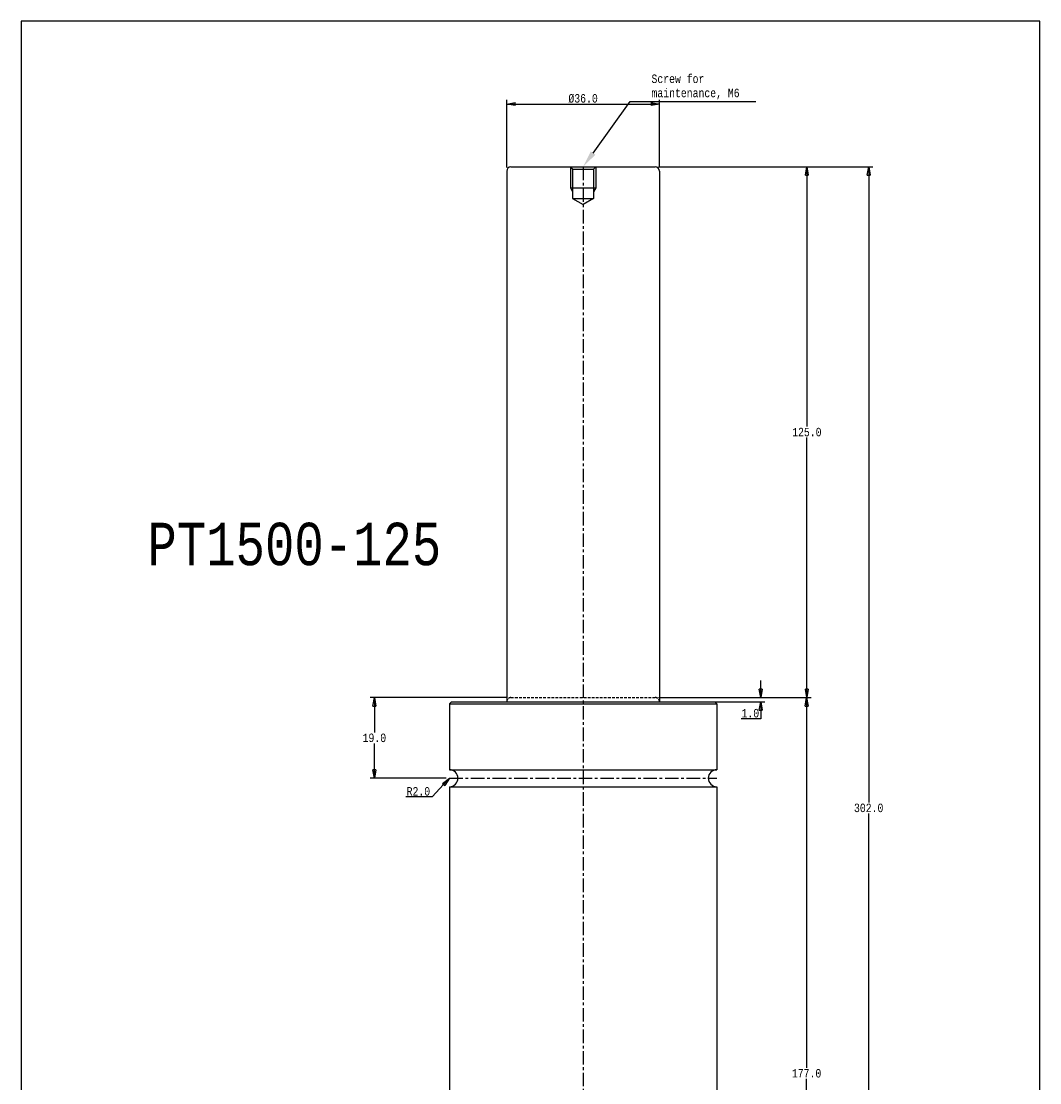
# Model space of a CAD drawing. Header units: millimetres. Extents: x 10290 to 10530, y 5933 to 6433.
# Tile 2 of 2: x 10290 to 10530, y 6183 to 6433. Entities that reach past the tile are written whole.
import ezdxf
from ezdxf.enums import TextEntityAlignment as Align

# ---------------------------------------------------------------- set-up
doc = ezdxf.new("R2010")
doc.units = ezdxf.units.MM
doc.header["$LTSCALE"] = 0.1
doc.linetypes.add('CENTER', pattern=[50.8, 31.75, -6.35, 6.35, -6.35])
doc.linetypes.add('HIDDEN', pattern=[9.525, 6.35, -3.175])
doc.layers.get('0').update_dxf_attribs({"color": 3})
for name, color, linetype in [('center', 1, 'CENTER'), ('dim', 2, 'Continuous'), ('H', 2, 'HIDDEN'), ('RD', 1, 'Continuous'), ('text', 4, 'Continuous')]:
    doc.layers.add(name, color=color, linetype=linetype)
doc.styles.add('ciwhs', font='monotxt.shx', dxfattribs={"width": 0.8, "bigfont": 'ciwhs.shx'})
doc.dimstyles.new('STANDARD1.0', dxfattribs={"dimtxt": 2, "dimasz": 2, "dimexe": 1, "dimexo": 0.8, "dimgap": 0.3, "dimtad": 1, "dimtih": 1, "dimtoh": 1, "dimdec": 1, "dimzin": 0, "dimdsep": 46, "dimtxsty": 'ciwhs', "dimblk1": 'CLOSED', "dimblk2": 'CLOSED', "dimsah": 1, "dimcen": 0, "dimclrd": 4, "dimclre": 4, "dimclrt": 10, "dimadec": 1, "dimazin": 0, "dimtfac": 1, "dimtdec": 1, "dimtofl": 0, "dimtmove": 0, "dimatfit": 0, "dimldrblk": 'CLOSED', "dimfxl": 0, "dimtolj": 1, "dimtzin": 0, "dimarcsym": 0})

# ---------------------------------------------------------------- blocks, each defined once
blk = doc.blocks.new('_CLOSED')
at = {"color": 0, "linetype": 'ByBlock'}
for p, q in [((-1, 0.17), (0, 0)), ((-1, 0.17), (-1, -0.17)), ((0, 0), (-1, -0.17)), ((0, 0), (-1, 0))]:
    blk.add_line(p, q, dxfattribs=at)
blk = doc.blocks.new('*D7')
at = {"color": 4, "lineweight": -2}
for p, q in [((10404.73, 6398.99), (10404.73, 6414.97)), ((10406.73, 6413.97), (10438.73, 6413.97)), ((10440.73, 6398.99), (10440.73, 6414.97))]:
    blk.add_line(p, q, dxfattribs=at)
at = {"layer": 'DefPoints', "color": 0}
for p in [(10440.73, 6413.97), (10404.73, 6398.19), (10440.73, 6398.19)]:
    blk.add_point(p, dxfattribs=at)
at = {"color": 4, "lineweight": -2, "xscale": 2, "yscale": 2, "zscale": 2, "rotation": 180}
blk.add_blockref('_CLOSED', (10404.73, 6413.97), dxfattribs=at)
at = {"color": 4, "lineweight": -2, "xscale": 2, "yscale": 2, "zscale": 2}
blk.add_blockref('_CLOSED', (10440.73, 6413.97), dxfattribs=at)
at = {"color": 10, "insert": (10422.73, 6415.27), "char_height": 2, "attachment_point": 5, "style": 'ciwhs'}
blk.add_mtext('\\A1;%%C36.0', dxfattribs=at)
blk = doc.blocks.new('*D8')
at = {"color": 4, "lineweight": -2}
for p, q in [((10440.53, 6399.19), (10476.45, 6399.19)), ((10475.45, 6397.19), (10475.45, 6337.99)), ((10475.45, 6276.19), (10475.45, 6335.39)), ((10440.53, 6274.19), (10476.45, 6274.19))]:
    blk.add_line(p, q, dxfattribs=at)
at = {"layer": 'DefPoints', "color": 0}
for p in [(10439.73, 6399.19), (10439.73, 6274.19), (10475.45, 6274.19)]:
    blk.add_point(p, dxfattribs=at)
at = {"color": 4, "lineweight": -2, "xscale": 2, "yscale": 2, "zscale": 2}
for p, rotation in [((10475.45, 6399.19), 90), ((10475.45, 6274.19), 270)]:
    blk.add_blockref('_CLOSED', p, dxfattribs=dict(at, rotation=rotation))
at = {"color": 10, "insert": (10475.45, 6336.69), "char_height": 2, "attachment_point": 5, "style": 'ciwhs'}
blk.add_mtext('\\A1;125.0', dxfattribs=at)
blk = doc.blocks.new('*D9')
at = {"color": 4, "lineweight": -2}
for p, q in [((10464.57, 6276.19), (10464.57, 6278.19)), ((10440.53, 6274.19), (10465.57, 6274.19)), ((10441.53, 6273.19), (10465.57, 6273.19)), ((10464.57, 6271.19), (10464.57, 6269.19)), ((10464.57, 6269.19), (10460.01, 6269.19))]:
    blk.add_line(p, q, dxfattribs=at)
at = {"layer": 'DefPoints', "color": 0}
for p in [(10439.73, 6274.19), (10440.73, 6273.19), (10464.57, 6273.19)]:
    blk.add_point(p, dxfattribs=at)
at = {"color": 4, "lineweight": -2, "xscale": 2, "yscale": 2, "zscale": 2}
for p, rotation in [((10464.57, 6274.19), 270), ((10464.57, 6273.19), 90)]:
    blk.add_blockref('_CLOSED', p, dxfattribs=dict(at, rotation=rotation))
at = {"color": 10, "insert": (10462.14, 6270.49), "char_height": 2, "attachment_point": 5, "style": 'ciwhs'}
blk.add_mtext('\\A1;1.0', dxfattribs=at)
blk = doc.blocks.new('*D11')
at = {"color": 4, "lineweight": -2}
for p, q in [((10404.93, 6274.19), (10372.55, 6274.19)), ((10373.55, 6272.19), (10373.55, 6265.99)), ((10373.55, 6257.19), (10373.55, 6263.39)), ((10390.43, 6255.19), (10372.55, 6255.19))]:
    blk.add_line(p, q, dxfattribs=at)
at = {"layer": 'DefPoints', "color": 0}
for p in [(10405.73, 6274.19), (10373.55, 6255.19), (10391.23, 6255.19)]:
    blk.add_point(p, dxfattribs=at)
at = {"color": 4, "lineweight": -2, "xscale": 2, "yscale": 2, "zscale": 2}
for p, rotation in [((10373.55, 6274.19), 90), ((10373.55, 6255.19), 270)]:
    blk.add_blockref('_CLOSED', p, dxfattribs=dict(at, rotation=rotation))
at = {"color": 10, "insert": (10373.55, 6264.69), "char_height": 2, "attachment_point": 5, "style": 'ciwhs'}
blk.add_mtext('\\A1;19.0', dxfattribs=at)
blk = doc.blocks.new('*D13')
at = {"color": 4, "lineweight": -2}
for p, q in [((10440.53, 6274.19), (10476.39, 6274.19)), ((10475.39, 6272.19), (10475.39, 6186.99)), ((10475.39, 6099.19), (10475.39, 6184.39)), ((10455.03, 6097.19), (10476.39, 6097.19))]:
    blk.add_line(p, q, dxfattribs=at)
at = {"layer": 'DefPoints', "color": 0}
for p in [(10439.73, 6274.19), (10454.23, 6097.19), (10475.39, 6097.19)]:
    blk.add_point(p, dxfattribs=at)
at = {"color": 4, "lineweight": -2, "xscale": 2, "yscale": 2, "zscale": 2}
for p, rotation in [((10475.39, 6274.19), 90), ((10475.39, 6097.19), 270)]:
    blk.add_blockref('_CLOSED', p, dxfattribs=dict(at, rotation=rotation))
at = {"color": 10, "insert": (10475.39, 6185.69), "char_height": 2, "attachment_point": 5, "style": 'ciwhs'}
blk.add_mtext('\\A1;177.0', dxfattribs=at)
blk = doc.blocks.new('*D14')
at = {"color": 4, "lineweight": -2}
for p, q in [((10440.53, 6399.19), (10491.02, 6399.19)), ((10490.02, 6397.19), (10490.02, 6249.49)), ((10490.02, 6099.19), (10490.02, 6246.89)), ((10455.03, 6097.19), (10491.02, 6097.19))]:
    blk.add_line(p, q, dxfattribs=at)
at = {"layer": 'DefPoints', "color": 0}
for p in [(10439.73, 6399.19), (10454.23, 6097.19), (10490.02, 6097.19)]:
    blk.add_point(p, dxfattribs=at)
at = {"color": 4, "lineweight": -2, "xscale": 2, "yscale": 2, "zscale": 2}
for p, rotation in [((10490.02, 6399.19), 90), ((10490.02, 6097.19), 270)]:
    blk.add_blockref('_CLOSED', p, dxfattribs=dict(at, rotation=rotation))
at = {"color": 10, "insert": (10490.02, 6248.19), "char_height": 2, "attachment_point": 5, "style": 'ciwhs'}
blk.add_mtext('\\A1;302.0', dxfattribs=at)

msp = doc.modelspace()

# ---------------------------------------------------------------- linework, layer by layer
for p, q in [((10404.73, 6398.19), (10404.73, 6273.19)), ((10405.73, 6399.19), (10439.73, 6399.19)), ((10419.73, 6399.19), (10420.27, 6398.64)), ((10420.27, 6398.64), (10425.19, 6398.64)), ((10420.27, 6398.64), (10420.27, 6391.73)), ((10425.19, 6398.64), (10425.73, 6399.19)), ((10425.19, 6398.64), (10425.19, 6391.73)), ((10440.73, 6398.19), (10440.73, 6273.19)), ((10419.73, 6394.19), (10425.73, 6394.19)), ((10420.27, 6391.73), (10425.19, 6391.73)), ((10420.27, 6391.73), (10422.73, 6390.31)), ((10425.19, 6391.73), (10422.73, 6390.31)), ((10391.73, 6273.19), (10391.23, 6272.69)), ((10391.23, 6272.69), (10391.23, 6257.19)), ((10391.23, 6272.69), (10454.23, 6272.69)), ((10391.73, 6273.19), (10453.73, 6273.19)), ((10404.73, 6273.19), (10404.73, 6273.19)), ((10440.73, 6273.19), (10440.73, 6273.19)), ((10453.73, 6273.19), (10454.23, 6272.69)), ((10454.23, 6272.69), (10454.23, 6257.19)), ((10391.23, 6257.19), (10454.23, 6257.19)), ((10391.23, 6253.19), (10391.23, 6110.59)), ((10391.23, 6253.19), (10454.23, 6253.19)), ((10454.23, 6253.19), (10454.23, 6110.59))]:
    msp.add_line(p, q)
at = {"color": 4}
for p, q in [((10389.87, 6253.72), (10387.15, 6250.78)), ((10387.15, 6250.78), (10380.99, 6250.78))]:
    msp.add_line(p, q, dxfattribs=at)
msp.add_lwpolyline([(10290.34, 5933.46), (10530.34, 5933.46), (10530.34, 6433.46), (10290.34, 6433.46)], close=True)
for centre, radius, start, end in [((10405.73, 6398.19), 1, 90, 180), ((10439.73, 6398.19), 1, 0, 90), ((10391.23, 6255.19), 2, 270, 90), ((10454.23, 6255.19), 2, 90, 270)]:
    msp.add_arc(centre, radius, start, end)
at = {"layer": 'center'}
for p, q in [((10422.73, 6399.19), (10422.73, 6097.19)), ((10422.73, 6394.19), (10425.73, 6394.19)), ((10391.23, 6255.19), (10454.23, 6255.19))]:
    msp.add_line(p, q, dxfattribs=at)
at = {"layer": 'dim'}
msp.add_lwpolyline([(10425.08, 6402.42), (10433.84, 6414.53), (10463.43, 6414.53)], dxfattribs=at)
msp.add_solid([(10425.62, 6402.03), (10422.73, 6399.19), (10424.54, 6402.82)], dxfattribs=at)
at = {"layer": 'H'}
msp.add_line((10405.73, 6274.19), (10439.73, 6274.19), dxfattribs=at)
for centre, start, end in [((10405.73, 6273.19), 90, 180), ((10439.73, 6273.19), 0, 90)]:
    msp.add_arc(centre, 1, start, end, dxfattribs=at)
at = {"layer": 'RD'}
for p, q in [((10419.73, 6399.19), (10419.73, 6394.19)), ((10425.73, 6399.19), (10425.73, 6394.19)), ((10419.73, 6394.19), (10420.27, 6393.25)), ((10425.73, 6394.19), (10425.19, 6393.25))]:
    msp.add_line(p, q, dxfattribs=at)

# ---------------------------------------------------------------- block references
at = {"color": 4, "xscale": 2, "yscale": 2, "zscale": 2, "rotation": 47.225859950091}
msp.add_blockref('_CLOSED', (10391.23, 6255.19), dxfattribs=at)

# ---------------------------------------------------------------- texts
at = {"color": 4, "style": 'ciwhs', "width": 0.8}
for s, p in [('Screw for', (10438.84, 6418.91)), ('maintenance, M6', (10438.84, 6415.57))]:
    msp.add_text(s, height=2, dxfattribs=at).set_placement(p)
at = {"color": 10, "insert": (10383.92, 6252.08), "char_height": 2, "attachment_point": 5, "style": 'ciwhs'}
msp.add_mtext('\\A1;R2.0', dxfattribs=at)
at = {"layer": 'text', "style": 'ciwhs', "width": 0.8}
msp.add_text('PT1500-125', height=10, dxfattribs=at).set_placement((10389.31, 6305.36), align=Align.RIGHT)

# ---------------------------------------------------------------- dimensions: what is measured, and where the dimension line sits
dim = msp.add_linear_dim(base=(10440.73, 6413.97), p1=(10404.73, 6398.19), p2=(10440.73, 6398.19), text='%%C<>', dimstyle='STANDARD1.0')
dim.commit()
dim.dimension.update_dxf_attribs({"geometry": '*D7', "text_midpoint": (10422.73, 6415.27)})
for base, p1, p2, picture, middle in [((10475.45, 6274.19), (10439.73, 6399.19), (10439.73, 6274.19), '*D8', (10475.45, 6336.69)), ((10490.02, 6097.19), (10439.73, 6399.19), (10454.23, 6097.19), '*D14', (10490.02, 6248.19)), ((10464.57, 6273.19), (10439.73, 6274.19), (10440.73, 6273.19), '*D9', (10462.14, 6270.49)), ((10475.39, 6097.19), (10439.73, 6274.19), (10454.23, 6097.19), '*D13', (10475.39, 6185.69))]:
    dim = msp.add_linear_dim(base=base, p1=p1, p2=p2, angle=90, dimstyle='STANDARD1.0')
    dim.commit()
    dim.dimension.update_dxf_attribs({"geometry": picture, "text_midpoint": middle})
dim = msp.add_linear_dim(base=(10373.55, 6255.19), p1=(10405.73, 6274.19), p2=(10391.23, 6255.19), angle=90, dimstyle='STANDARD1.0')
dim.commit()
dim.dimension.update_dxf_attribs({"geometry": '*D11', "text_midpoint": (10373.55, 6264.69), "dimtype": 128})

doc.saveas('drawing.dxf')
